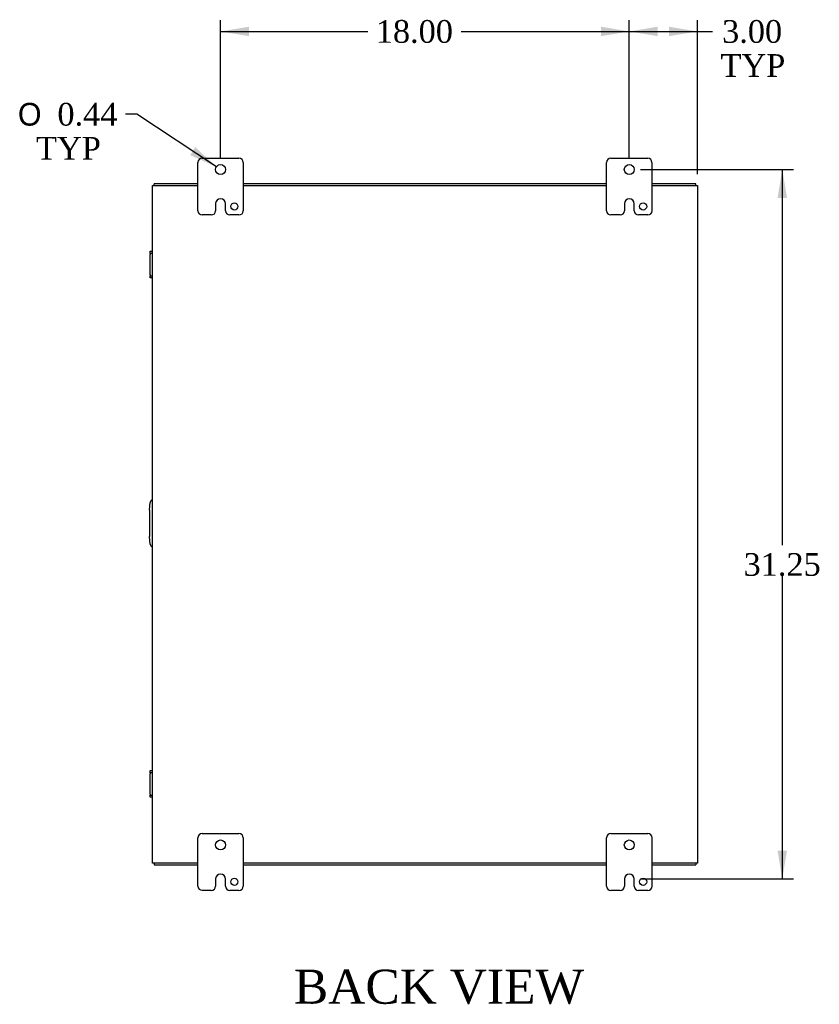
# Model space of a CAD drawing. Header units: inches. Extents: x 6 to 237, y 0 to 158.
# Tile 6 of 8: x 175 to 211, y 62 to 105. Entities that reach past the tile are written whole.
import ezdxf
from ezdxf.enums import TextEntityAlignment as Align

# ---------------------------------------------------------------- set-up
doc = ezdxf.new("R2010")
doc.units = ezdxf.units.IN
doc.header["$MEASUREMENT"] = 0
for name, color, linetype in [('COM40153-2', 7, 'CONTINUOUS'), ('COM42667', 7, 'CONTINUOUS'), ('COM48464', 7, 'CONTINUOUS'), ('COM48510', 7, 'CONTINUOUS'), ('DEFAULT', 7, 'CONTINUOUS'), ('FET07710', 7, 'CONTINUOUS')]:
    doc.layers.add(name, color=color, linetype=linetype)
doc.styles.add('SEACAD_SOLID_EDGE_ANSI1_SY', font='txt')
doc.styles.add('SEACAD_TIMES_NEW_ROMAN', font='times.ttf')

# ---------------------------------------------------------------- blocks, each defined once
blk = doc.blocks.new('GDIMGGROUP11')
at = {"layer": 'DEFAULT', "linetype": 'Continuous'}
for points in [[(185.582, 104.605), (184.332, 104.396), (185.582, 104.188)], [(201.082, 104.605), (201.082, 104.188), (202.332, 104.396)]]:
    blk.add_hatch(color=136, dxfattribs=at).paths.add_polyline_path(points)
at = {"layer": 'DEFAULT', "color": 136, "linetype": 'Continuous'}
for p, q in [((184.332, 98.812), (184.332, 104.896)), ((202.332, 98.812), (202.332, 104.896)), ((184.332, 104.396), (190.818, 104.396)), ((194.93, 104.396), (202.332, 104.396))]:
    blk.add_line(p, q, dxfattribs=at)
at = {"layer": 'DEFAULT', "color": 136, "linetype": 'Continuous', "style": 'SEACAD_TIMES_NEW_ROMAN'}
blk.add_text('18.00', height=1, dxfattribs=at).set_placement((191.168, 104.896), align=Align.TOP_LEFT)
blk = doc.blocks.new('GDIMGGROUP12')
at = {"layer": 'DEFAULT', "linetype": 'Continuous'}
for points in [[(203.582, 104.605), (202.332, 104.396), (203.582, 104.188)], [(204.082, 104.605), (204.082, 104.188), (205.332, 104.396)]]:
    blk.add_hatch(color=136, dxfattribs=at).paths.add_polyline_path(points)
at = {"layer": 'DEFAULT', "color": 136, "linetype": 'Continuous'}
for p, q in [((202.332, 98.812), (202.332, 104.896)), ((205.332, 98.115), (205.332, 104.896)), ((202.332, 104.396), (205.499, 104.396)), ((205.499, 104.396), (205.999, 104.396))]:
    blk.add_line(p, q, dxfattribs=at)
at = {"layer": 'DEFAULT', "color": 136, "linetype": 'Continuous', "style": 'SEACAD_TIMES_NEW_ROMAN'}
for s, p in [('3.00', (206.42, 104.896)), ('TYP', (206.349, 103.396))]:
    blk.add_text(s, height=1, dxfattribs=at).set_placement(p, align=Align.TOP_LEFT)
blk = doc.blocks.new('GDIMGGROUP13')
at = {"layer": 'DEFAULT', "linetype": 'Continuous'}
for points in [[(209.278, 97.062), (209.07, 98.312), (208.862, 97.062)], [(209.278, 68.312), (208.862, 68.312), (209.07, 67.062)]]:
    blk.add_hatch(color=136, dxfattribs=at).paths.add_polyline_path(points)
at = {"layer": 'DEFAULT', "color": 136, "linetype": 'Continuous'}
for p, q in [((202.832, 98.312), (209.57, 98.312)), ((209.07, 98.312), (209.07, 81.767)), ((209.07, 80.417), (209.07, 67.062)), ((202.833, 67.062), (209.57, 67.062))]:
    blk.add_line(p, q, dxfattribs=at)
at = {"layer": 'DEFAULT', "color": 136, "linetype": 'Continuous', "style": 'SEACAD_TIMES_NEW_ROMAN'}
blk.add_text('31.25', height=1, dxfattribs=at).set_placement((207.364, 81.417), align=Align.TOP_LEFT)
blk = doc.blocks.new('GDIMGGROUP22')
at = {"layer": 'DEFAULT', "linetype": 'Continuous'}
blk.add_hatch(color=136, dxfattribs=at).paths.add_polyline_path([(182.993, 98.95), (184.15, 98.433), (183.223, 99.297)])
at = {"layer": 'DEFAULT', "color": 136, "linetype": 'Continuous'}
for p, q in [((180.653, 100.749), (180.153, 100.749)), ((184.15, 98.433), (180.653, 100.749))]:
    blk.add_line(p, q, dxfattribs=at)
for s, style, p in [('O', 'SEACAD_SOLID_EDGE_ANSI1_SY', (175.409, 101.249)), ('0.44', 'SEACAD_TIMES_NEW_ROMAN', (177.149, 101.249)), ('TYP', 'SEACAD_TIMES_NEW_ROMAN', (176.208, 99.749))]:
    blk.add_text(s, height=1, dxfattribs=dict(at, style=style)).set_placement(p, align=Align.TOP_LEFT)

msp = doc.modelspace()

# ---------------------------------------------------------------- linework, layer by layer
at = {"layer": 'COM40153-2', "color": 7}
for p, q in [((181.207, 83.313), (181.236, 83.647)), ((181.207, 83.313), (181.207, 82.142)), ((181.236, 81.808), (181.207, 82.142))]:
    msp.add_line(p, q, dxfattribs=at)
for centre, start, end in [((181.361, 83.636), 103.3006, 175), ((181.361, 81.818), 185, 256.6994)]:
    msp.add_arc(centre, 0.125, start, end, dxfattribs=at)
at = {"layer": 'COM42667', "color": 7}
for p, q in [((181.236, 94.619), (181.236, 94.714)), ((181.236, 94.714), (181.332, 94.714)), ((181.236, 94.619), (181.236, 94.571)), ((181.332, 94.619), (181.236, 94.619)), ((181.236, 93.679), (181.236, 94.571)), ((181.236, 93.679), (181.236, 93.631)), ((181.236, 93.536), (181.236, 93.631)), ((181.236, 93.631), (181.332, 93.631)), ((181.332, 93.536), (181.236, 93.536)), ((181.236, 71.743), (181.236, 71.838)), ((181.236, 71.838), (181.332, 71.838)), ((181.236, 71.743), (181.236, 71.695)), ((181.332, 71.743), (181.236, 71.743)), ((181.236, 70.803), (181.236, 71.695)), ((181.236, 70.803), (181.236, 70.755)), ((181.236, 70.66), (181.236, 70.755)), ((181.236, 70.755), (181.332, 70.755)), ((181.332, 70.66), (181.236, 70.66))]:
    msp.add_line(p, q, dxfattribs=at)
at = {"layer": 'COM48464', "color": 7}
for p, q in [((181.332, 67.759), (181.332, 97.615)), ((181.332, 97.615), (181.44, 97.615)), ((181.44, 97.615), (183.332, 97.615)), ((185.332, 97.615), (201.332, 97.615)), ((203.332, 97.615), (205.224, 97.615)), ((205.224, 97.615), (205.332, 97.615)), ((205.332, 97.615), (205.332, 67.759)), ((181.44, 67.759), (181.332, 67.759)), ((183.332, 67.759), (181.44, 67.759)), ((201.332, 67.759), (185.332, 67.759)), ((205.224, 67.759), (203.332, 67.759)), ((205.332, 67.759), (205.224, 67.759))]:
    msp.add_line(p, q, dxfattribs=at)
at = {"layer": 'COM48510', "color": 7}
for p, q in [((183.332, 97.687), (181.404, 97.687)), ((181.404, 97.615), (181.404, 97.687)), ((201.332, 97.687), (185.332, 97.687)), ((205.26, 97.687), (203.332, 97.687)), ((205.26, 97.615), (205.26, 97.687)), ((181.404, 67.759), (181.404, 67.687)), ((181.404, 67.687), (183.332, 67.687)), ((185.332, 67.687), (201.332, 67.687)), ((203.332, 67.687), (205.26, 67.687)), ((205.26, 67.759), (205.26, 67.687))]:
    msp.add_line(p, q, dxfattribs=at)
for points, knots in [([(181.434, 97.615), (181.435, 97.615), (181.437, 97.615), (181.439, 97.615), (181.441, 97.614), (181.442, 97.614)], [0, 0, 0, 0, 0.078044, 0.1570215, 0.2012853, 0.2012853, 0.2012853, 0.2012853]), ([(205.223, 97.614), (205.224, 97.615), (205.227, 97.615), (205.229, 97.615), (205.231, 97.615)], [0.7987209, 0.7987209, 0.7987209, 0.7987209, 0.8826098, 1, 1, 1, 1])]:
    msp.add_open_spline(points, degree=3, knots=knots, dxfattribs=at)
at = {"layer": 'FET07710', "color": 7}
for p, q in [((183.332, 96.5), (183.332, 98.625)), ((183.52, 98.812), (185.145, 98.812)), ((185.332, 98.625), (185.332, 96.5)), ((201.332, 96.5), (201.332, 98.625)), ((201.52, 98.812), (203.145, 98.812)), ((203.332, 98.625), (203.332, 96.5)), ((184.114, 96.812), (184.114, 96.5)), ((184.333, 97.03), (184.332, 97.03)), ((184.551, 96.5), (184.551, 96.812)), ((202.114, 96.812), (202.114, 96.5)), ((202.333, 97.03), (202.332, 97.03)), ((202.551, 96.5), (202.551, 96.812)), ((183.927, 96.312), (183.52, 96.312)), ((185.145, 96.312), (184.738, 96.312)), ((201.927, 96.312), (201.52, 96.312)), ((203.145, 96.312), (202.738, 96.312)), ((183.52, 69.062), (185.145, 69.062)), ((201.52, 69.062), (203.145, 69.062)), ((183.332, 66.75), (183.332, 68.875)), ((185.332, 68.875), (185.332, 66.75)), ((201.332, 66.75), (201.332, 68.875)), ((203.332, 68.875), (203.332, 66.75)), ((184.333, 67.28), (184.332, 67.28)), ((202.333, 67.28), (202.332, 67.28)), ((184.114, 67.062), (184.114, 66.75)), ((184.551, 66.75), (184.551, 67.062)), ((202.114, 67.062), (202.114, 66.75)), ((202.551, 66.75), (202.551, 67.062)), ((183.927, 66.562), (183.52, 66.562)), ((185.145, 66.562), (184.738, 66.562)), ((201.927, 66.562), (201.52, 66.562)), ((203.145, 66.562), (202.738, 66.562))]:
    msp.add_line(p, q, dxfattribs=at)
for centre, radius in [((184.332, 98.312), 0.219), ((202.332, 98.312), 0.219), ((184.942, 96.687), 0.156), ((202.942, 96.687), 0.156), ((184.332, 68.562), 0.219), ((202.332, 68.562), 0.219), ((184.942, 66.937), 0.156), ((202.942, 66.937), 0.156)]:
    msp.add_circle(centre, radius, dxfattribs=at)
for centre, radius, start, end in [((183.52, 98.625), 0.188, 90, 180), ((185.145, 98.625), 0.188, 0, 90), ((201.52, 98.625), 0.188, 90, 180), ((203.145, 98.625), 0.187, 0, 90), ((184.332, 96.812), 0.218, 90, 180), ((184.333, 96.812), 0.218, 0, 90), ((202.332, 96.812), 0.218, 90, 180), ((202.333, 96.812), 0.218, 0, 90), ((183.52, 96.5), 0.188, 180, 270), ((183.927, 96.5), 0.188, 270, 0), ((184.738, 96.5), 0.188, 180, 270), ((185.145, 96.5), 0.188, 270, 0), ((201.52, 96.5), 0.188, 180, 270), ((201.927, 96.5), 0.188, 270, 0), ((202.738, 96.5), 0.188, 180, 270), ((203.145, 96.5), 0.188, 270, 0), ((183.52, 68.875), 0.188, 90, 180), ((185.145, 68.875), 0.188, 0, 90), ((201.52, 68.875), 0.188, 90, 180), ((203.145, 68.875), 0.188, 0, 90), ((184.332, 67.062), 0.218, 90, 180), ((184.333, 67.062), 0.218, 0, 90), ((202.332, 67.062), 0.218, 90, 180), ((202.333, 67.062), 0.218, 0, 90), ((183.52, 66.75), 0.187, 180, 270), ((183.927, 66.75), 0.188, 270, 0), ((184.738, 66.75), 0.188, 180, 270), ((185.145, 66.75), 0.188, 270, 0), ((201.52, 66.75), 0.188, 180, 270), ((201.927, 66.75), 0.188, 270, 0), ((202.738, 66.75), 0.188, 180, 270), ((203.145, 66.75), 0.188, 270, 0)]:
    msp.add_arc(centre, radius, start, end, dxfattribs=at)

# ---------------------------------------------------------------- block references
at = {"layer": 'DEFAULT', "color": 7}
for name in ['GDIMGGROUP11', 'GDIMGGROUP12', 'GDIMGGROUP22', 'GDIMGGROUP13']:
    msp.add_blockref(name, (0, 0), dxfattribs=at)

# ---------------------------------------------------------------- texts
at = {"layer": 'DEFAULT', "color": 7, "style": 'SEACAD_TIMES_NEW_ROMAN'}
msp.add_text('BACK VIEW', height=1.5, dxfattribs=at).set_placement((187.565, 63.068), align=Align.TOP_LEFT)

doc.saveas('drawing.dxf')
